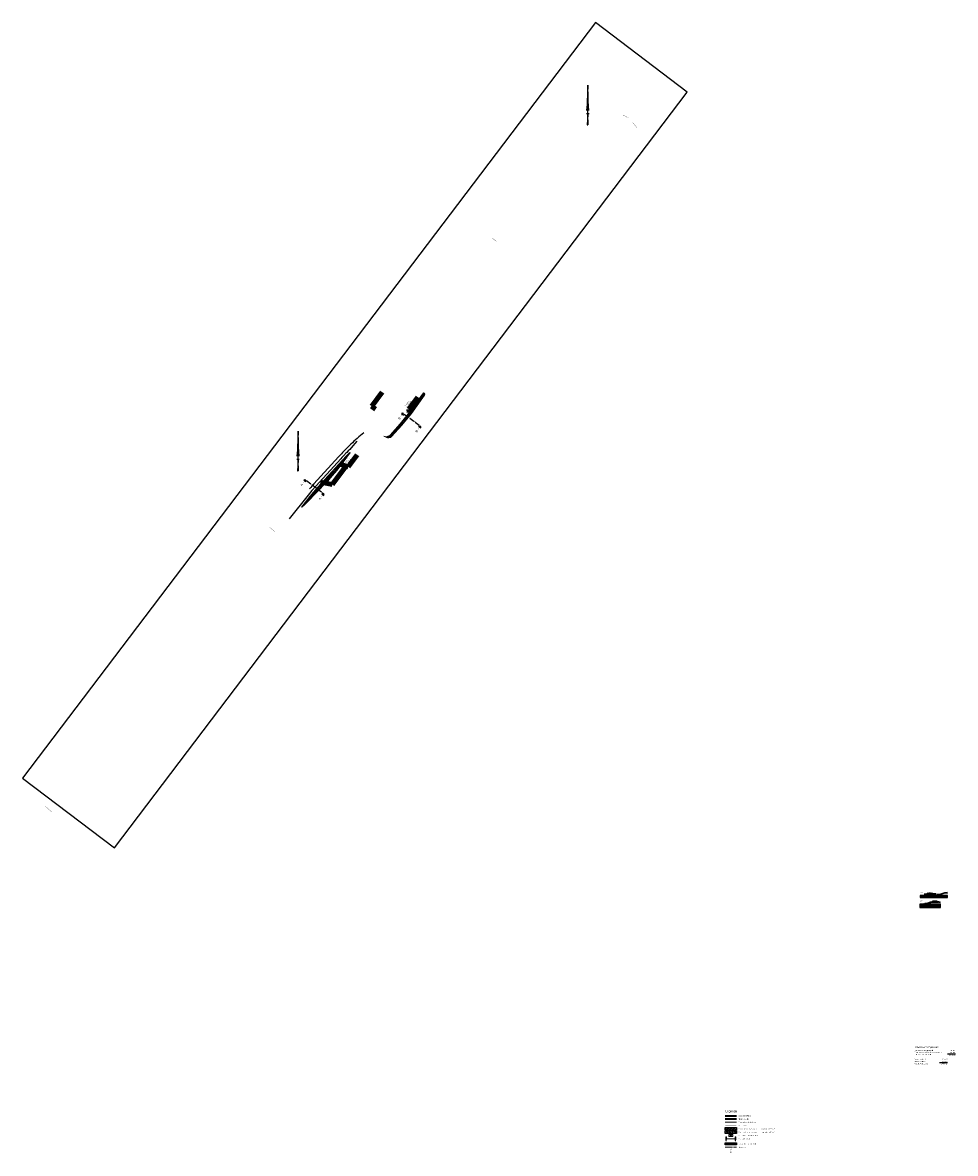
# Model space of a CAD drawing. Header units: metres. Extents: x 84212 to 86327, y 450556 to 453122.
import ezdxf
from ezdxf.enums import TextEntityAlignment as Align

# ---------------------------------------------------------------- set-up
doc = ezdxf.new("R2010")
doc.units = ezdxf.units.M
doc.header["$PDMODE"] = 35
for name, pattern in [('aslijn', [19, 15, -1, 2, -1]), ('CENTER', [2, 1.25, -0.25, 0.25, -0.25]), ('CENTRE', [50, 31.25, -6.25, 6.25, -6.25]), ('DASHED2', [0.375, 0.25, -0.125]), ('HIDDEN', [9.525, 6.35, -3.175]), ('rtwcenter50', [15.25, 12, -1.5, 0.25, -1.5])]:
    doc.linetypes.add(name, pattern=pattern)
doc.layers.get('Defpoints').update_dxf_attribs({"color": 171})
for name, color, linetype, lineweight in [('af-nw-afbreeklijn', 4, 'rtwcenter50', 18), ('as-nw-hoofdrb', 1, 'aslijn', 18), ('bw-bs-portaal', 7, 'Continuous', 18), ('bw-nw-t25_1000', 7, 'Continuous', 25), ('bw-nw-t50_1000', 7, 'Continuous', 50), ('dp-bs-maaiveld', 93, 'Continuous', 18), ('dp-nw-bm_200', 7, 'Continuous', 25), ('dp-nw-geleiderail', 210, 'Continuous', 35), ('dp-nw-maaiveld', 90, 'Continuous', 35), ('dp-nw-matenbalk', 7, 'Continuous', 25), ('dp-nw-t18_200', 7, 'Continuous', 18), ('dp-nw-t25_200', 7, 'Continuous', 25), ('dp-nw-t35_200', 7, 'Continuous', 35), ('dp-nw-waterlijn', 130, 'waterlijn', 35), ('gv-bs-scherm indicatief', 7, 'scherm', 18), ('Iv-hoev-bs opbr asfaltconstr', 90, 'Continuous', 18), ('kw-bs-hamerstuk', 5, 'Continuous', 18), ('kw-bs-pijler', 5, 'Continuous', 18), ('kw-bs-poer', 5, 'Continuous', 18), ('to-xx-dsnlijn', 7, 'rtwcenter50', 25), ('to-xx-noordpijl', 7, 'Continuous', 25), ('vh-bs-randverharding', 253, 'Continuous', 35), ('vh-nw-bm_1000', 7, 'Continuous', 25), ('vh-nw-randverharding', 7, 'Continuous', 35), ('wh-nw-watercompensatie optie 2', 130, 'Continuous', 18)]:
    doc.layers.add(name, color=color, linetype=linetype, lineweight=lineweight)
doc.layers.add('Iv-hoev-nw-aanbr asfaltconstr', color=10, linetype='Continuous')
doc.styles.add('rtw_iso', font='iso-rtw.shx')
doc.styles.get("Standard").update_dxf_attribs({"font": 'iv-font.shx'})
doc.linetypes.add('scherm', pattern='A,8,-2,[18,RTW.shx,S=1,R=0,X=0,Y=0],-2', length=12)
doc.linetypes.add('waterlijn', pattern='A,1,0,[41,RTW.shx,S=1,R=0,X=0,Y=0],20', length=21)
doc.dimstyles.new('RTW-LGL-1000', dxfattribs={"dimtxt": 2.5, "dimasz": 0.5, "dimexe": 2, "dimexo": 2, "dimgap": 0.7, "dimtad": 1, "dimdec": 3, "dimzin": 0, "dimtxsty": 'rtw_iso', "dimblk1": 'RTW-L_ARR-v1', "dimblk2": 'RTW-L_ARR-v1', "dimsah": 1, "dimcen": 2.5, "dimdle": 2, "dimclrd": 256, "dimclre": 256, "dimclrt": 256, "dimaunit": 2, "dimadec": 6, "dimazin": 0, "dimtfac": 1, "dimtdec": 3, "dimtmove": 0, "dimatfit": 0, "dimldrblk": 'RTW-L_ARR-v1', "dimfxl": 1, "dimtolj": 1, "dimtzin": 0, "dimlwd": 18, "dimlwe": 18, "dimarcsym": 0})
doc.dimstyles.new('RTW-LGL-200', dxfattribs={"dimtxt": 0.5, "dimasz": 0.1, "dimexe": 0.4, "dimexo": 0.4, "dimgap": 0.14, "dimtad": 1, "dimdec": 3, "dimzin": 0, "dimtxsty": 'rtw_iso', "dimblk1": 'RTW-L_ARR-v1', "dimblk2": 'RTW-L_ARR-v1', "dimsah": 1, "dimcen": 2.5, "dimdle": 2, "dimclrd": 8, "dimclre": 8, "dimclrt": 256, "dimaunit": 2, "dimadec": 6, "dimazin": 0, "dimtfac": 1, "dimtdec": 4, "dimtmove": 0, "dimatfit": 0, "dimldrblk": 'RTW-L_ARR-v1', "dimfxl": 1, "dimtolj": 1, "dimtzin": 0, "dimlwd": 18, "dimlwe": 18, "dimarcsym": 0})
doc.dimstyles.new('RTW-LGO-200', dxfattribs={"dimtxt": 0.5, "dimasz": 0.1, "dimexe": 0.4, "dimexo": 0.4, "dimgap": 0.14, "dimtad": 1, "dimdec": 3, "dimzin": 0, "dimtxsty": 'rtw_iso', "dimblk1": 'RTW-TIC-V1', "dimblk2": 'RTW-TIC-V1', "dimsah": 1, "dimcen": 2.5, "dimdle": 2, "dimclrd": 8, "dimclre": 8, "dimclrt": 256, "dimaunit": 2, "dimadec": 6, "dimazin": 0, "dimtfac": 1, "dimtdec": 4, "dimtmove": 0, "dimatfit": 0, "dimldrblk": 'RTW-TIC-V1', "dimfxl": 1, "dimtolj": 1, "dimtzin": 0, "dimlwd": 18, "dimlwe": 18, "dimarcsym": 0})

# ---------------------------------------------------------------- blocks, each defined once
blk = doc.blocks.new('to-npijl')
for p, q in [((0, 64), (-2, 7)), ((0, -26), (0, 64)), ((2, 7), (0, 64)), ((-2, 7), (0, 28)), ((0, 28), (2, 7)), ((-3, 0), (3, 0)), ((0, -2), (-1, -26)), ((1, -26), (0, -2)), ((-1, -26), (0, -26))]:
    blk.add_line(p, q)
for points in [[(2, 7), (0, 28), (0, 64)], [(0, -26), (1, -26), (0, -2)]]:
    blk.add_solid(points)
blk = doc.blocks.new('RTW-L_ARR-v1')
at = {"color": 0, "linetype": 'ByBlock', "lineweight": 18}
blk.add_solid([(-5, 0.8), (-5, -0.8), (0, 0)], dxfattribs=at)
blk = doc.blocks.new('poer SB40')
h = blk.add_hatch()
h.set_pattern_fill('ANSI31', color=252, angle=180, style=0)
h.set_pattern_definition([(225, (151615.47048, -230745.22023), (0.08838834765, -0.08838834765), [])])
h.paths.add_polyline_path([(-2.2, 0), (-2.2, -0.4), (2.2, -0.4), (2.2, 0)])
at = {"linetype": 'DASHED2'}
blk.add_lwpolyline([(4.2, 0.5), (-4.2, 0.5), (-4.2, -0.9), (4.2, -0.9)], close=True, dxfattribs=at)
at = {"linetype": 'CENTER'}
for points in [[(-1.6, 0.1), (-1.6, -0.5), (-2.4, -0.5), (-2.4, 0.1), (-1.6, 0.1)], [(2.4, 0.1), (2.4, -0.5), (1.6, -0.5), (1.6, 0.1), (2.4, 0.1)]]:
    blk.add_lwpolyline(points, close=True, dxfattribs=at)
at = {"linetype": 'Continuous'}
blk.add_lwpolyline([(-2.2, 0), (-2.2, -0.4), (2.2, -0.4), (2.2, 0)], close=True, dxfattribs=at)
at = {"linetype": 'CENTER'}
for points in [[(0, 1.5), (0, -1.9)], [(-5.2, -0.2), (5.2, -0.2)]]:
    blk.add_lwpolyline(points, dxfattribs=at)
blk = doc.blocks.new('rtw_pijldsn')
at = {"linetype": 'Continuous'}
blk.add_hatch(color=256, dxfattribs=at).paths.add_polyline_path([(-3, -3), (0, 0), (3, -3)])
for p, q in [((-3, -3), (0, 0)), ((0, 0), (3, -3)), ((0, 0), (0, -3)), ((0, 0), (0, 0)), ((0, 0), (0, 0)), ((0, 0), (0, 0)), ((3, -3), (-3, -3))]:
    blk.add_line(p, q, dxfattribs=at)
at = {"linetype": 'Continuous', "const_width": 0.35}
for points in [[(-3, 0), (3, 0)], [(0, 0), (0, -10)]]:
    blk.add_lwpolyline(points, dxfattribs=at)
at = {"flags": 11}
for tag, p in [('TEXTHG', (0, -71.8)), ('TEXTAT', (0, -65))]:
    blk.add_attdef(tag, text='', height=5, dxfattribs=at).set_placement(p, align=Align.TOP_CENTER)
blk = doc.blocks.new('DEELST10')
at = {"color": 0, "linetype": 'ByBlock'}
blk.add_polyline3d([(-0.06, 0, 0), (-0.06, 0.05, 0), (0.06, 0.05, 0), (0.06, 0, 0), (-0.06, 0, 0)], dxfattribs=at)
blk = doc.blocks.new('dp-gldrr80')
at = {"linetype": 'CENTRE'}
blk.add_line((-367, 700), (-258, 700), dxfattribs=at)
at = {"linetype": 'Continuous'}
for p, q in [((-327, 601), (-326, 589)), ((-324, 595), (-316, 596)), ((-42, 630), (-36, 630)), ((-36, 630), (-42, 630)), ((-33, 630), (-27, 630)), ((-30, 636), (-30, 642)), ((-30, 627), (-30, 633)), ((-30, 624), (-30, 618)), ((-6, 560), (-12, 560)), ((-3, 560), (3, 560)), ((0, 566), (0, 572)), ((0, 557), (0, 563)), ((0, 554), (0, 548)), ((6, 560), (12, 560)), ((24, 630), (18, 630)), ((27, 630), (33, 630)), ((30, 636), (30, 642)), ((30, 627), (30, 633)), ((30, 624), (30, 618)), ((36, 630), (42, 630)), ((326, 596), (318, 596)), ((329, 602), (328, 589))]:
    blk.add_line(p, q, dxfattribs=at)
for p, q in [((298, 538), (-298, 538)), ((-92, 700), (100, 700)), ((-36, 630), (-42, 630)), ((-33, 630), (-27, 630)), ((-30, 636), (-30, 642)), ((-30, 627), (-30, 633)), ((-30, 624), (-30, 618)), ((-24, 630), (-18, 630)), ((-6, 560), (-12, 560)), ((-3, 560), (3, 560)), ((0, 566), (0, 572)), ((0, 557), (0, 563)), ((0, 554), (0, 548)), ((6, 560), (12, 560)), ((27, 630), (33, 630)), ((30, 636), (30, 642)), ((30, 627), (30, 633)), ((30, 624), (30, 618)), ((36, 630), (42, 630)), ((42, 630), (36, 630))]:
    blk.add_line(p, q)
for points in [[(-295, 445), (-321, 446), (-366, 471, -0.51410846), (-371, 515), (-320, 561, 0.23986123), (-312, 581), (-315, 611, 0.23986123), (-327, 630), (-387, 664, -0.51410846), (-391, 708), (-352, 742), (-327, 749), (-326, 746), (-350, 739), (-389, 706, 0.51410846), (-385, 667), (-325, 632, -0.23986123), (-312, 612), (-309, 582, -0.23986123), (-318, 559), (-369, 512, 0.51410846), (-365, 474), (-320, 449), (-295, 448)], [(298, 445), (324, 446), (369, 472, 0.51410846), (374, 516), (322, 562, -0.23986123), (314, 582), (317, 612, -0.23986123), (328, 630), (388, 665, 0.51410846), (392, 709), (353, 743), (328, 749), (327, 746), (351, 740), (390, 707, -0.51410846), (387, 668), (327, 633, 0.23986123), (314, 612), (311, 582, 0.23986123), (320, 559), (372, 513, -0.51410846), (368, 475), (323, 449), (298, 448)]]:
    blk.add_lwpolyline(points, format="xyb", close=True)
for points in [[(390, 700), (387, 668), (-387, 668), (-390, 700)], [(-355, 509), (-355, 506), (355, 506), (355, 509)]]:
    blk.add_lwpolyline(points, close=True)
for points in [[(-318, 608), (-326, 607, 0.33556174), (-324, 595, 0.33556174), (-323, 583), (-315, 584), (-318, 608)], [(320, 608), (327, 608, -0.33556174), (326, 596, -0.33556174), (325, 584), (317, 585), (320, 608)]]:
    blk.add_lwpolyline(points, format="xyb", dxfattribs=at)
for points in [[(-312, 668, -0.41421356), (-315, 665), (-301, 541, -0.41421356), (-298, 538), (-325, 509)], [(312, 668, 0.41421356), (315, 665), (301, 541, 0.44522869), (298, 538), (325, 509)]]:
    blk.add_lwpolyline(points, format="xyb")
for points in [[(-315, 612), (-312, 580), (-315, 580), (-318, 612)], [(-37, 642), (-44, 630), (-37, 618), (-23, 618), (-16, 630), (-23, 642)], [(-7, 572), (-14, 560), (-7, 548), (7, 548), (14, 560), (7, 572)], [(23, 642), (16, 630), (23, 618), (37, 618), (44, 630), (37, 642)], [(317, 613), (314, 581), (317, 581), (320, 612)]]:
    blk.add_lwpolyline(points, close=True, dxfattribs=at)
for points in [[(-52, 700), (-52, 710), (52, 710), (52, 700)], [(-38, -1), (-38, 0), (-38, 420), (-52, 490), (-52, 509)], [(52, 509), (52, 490), (38, 420), (38, 0), (38, -1)]]:
    blk.add_lwpolyline(points, dxfattribs=at)
for centre, radius in [((-30, 630), 16), ((-30, 630), 9), ((0, 560), 16), ((0, 560), 9), ((30, 630), 16), ((30, 630), 9)]:
    blk.add_circle(centre, radius, dxfattribs=at)
blk = doc.blocks.new('RTW-TIC-V1')
at = {"color": 0, "lineweight": 18}
for p, q in [((0, 0), (-5, 0)), ((-1, -1), (1, 1)), ((0, 0), (0, 4)), ((0, 0), (4, 0)), ((0, 0), (0, -4))]:
    blk.add_line(p, q, dxfattribs=at)
blk = doc.blocks.new('*D11')
at = {"layer": 'Defpoints', "color": 0}
for p in [(86276.4, 451145.2), (86282.7, 451146.3), (86282.7, 451145.2)]:
    blk.add_point(p, dxfattribs=at)
at = {"layer": 'dp-nw-bm_200', "color": 8, "lineweight": 18}
for p, q in [((86276.4, 451145.6), (86276.4, 451146.7)), ((86276.5, 451146.3), (86282.6, 451146.3)), ((86282.7, 451145.6), (86282.7, 451146.7))]:
    blk.add_line(p, q, dxfattribs=at)
at = {"layer": 'dp-nw-bm_200', "color": 8, "lineweight": 18, "xscale": 0.1, "yscale": 0.1, "zscale": 0.1, "rotation": 180}
blk.add_blockref('RTW-TIC-V1', (86276.4, 451146.3), dxfattribs=at)
at = {"layer": 'dp-nw-bm_200', "color": 8, "lineweight": 18, "xscale": 0.1, "yscale": 0.1, "zscale": 0.1}
blk.add_blockref('RTW-TIC-V1', (86282.7, 451146.3), dxfattribs=at)
at = {"layer": 'dp-nw-bm_200', "insert": (86279.5, 451146.6), "char_height": 0.5, "attachment_point": 5, "style": 'rtw_iso'}
blk.add_mtext('\\A1;6.25', dxfattribs=at)

msp = doc.modelspace()

# ---------------------------------------------------------------- hatches: boundary and pattern name
at = {"layer": 'Iv-hoev-bs opbr asfaltconstr'}
h = msp.add_hatch(dxfattribs=at)
h.set_pattern_fill('ANSI32', color=256, scale=0.5, angle=81, style=0)
h.set_pattern_definition([(126, (85805.428, 450601.168), (-3.8529, -2.7993), []), (126, (85805.7793, 450603.3855), (-3.8529, -2.7993), [])])
h.paths.add_polyline_path([(85830.428, 450607.668), (85830.428, 450601.168), (85805.428, 450601.168), (85805.428, 450607.668)])
at = {"layer": 'Iv-hoev-nw-aanbr asfaltconstr'}
h = msp.add_hatch(dxfattribs=at)
h.set_pattern_fill('ANSI32', color=256, scale=0.5, style=0)
h.set_pattern_definition([(45, (85805.428, 450601.168), (-3.3676, 3.3676), []), (45, (85807.673, 450601.168), (-3.3676, 3.3676), [])])
h.paths.add_polyline_path([(85830.428, 450615.168), (85830.428, 450608.668), (85805.428, 450608.668), (85805.428, 450615.168)])
at = {"layer": 'wh-nw-watercompensatie optie 2'}
h = msp.add_hatch(dxfattribs=at)
h.set_pattern_fill('ANSI33', color=4, scale=0.5, angle=45, style=0)
edge = h.paths.add_edge_path()
edge.add_line((85031.124, 452184.162), (85036.681, 452182.148))
edge.add_line((85036.681, 452182.148), (85044.87, 452185.93))
edge.add_line((85044.87, 452185.93), (85067.665, 452211.962))
edge.add_line((85067.665, 452211.962), (85089.344, 452238.752))
edge.add_line((85089.344, 452238.752), (85120.827, 452282.167))
edge.add_line((85120.827, 452282.167), (85122.404, 452281.154))
edge.add_arc((85120.782, 452278.63), 3, -32.720279, 57.279721, ccw=False)
edge.add_line((85123.306, 452277.008), (85093.31, 452235.705))
edge.add_line((85093.31, 452235.705), (85071.47, 452208.715))
edge.add_line((85071.47, 452208.715), (85048.463, 452183.132))
edge.add_arc((85041.027, 452189.818), 10, 238.472134, 318.035444, ccw=False)
edge.add_line((85035.798, 452181.295), (85031.124, 452184.162))
h = msp.add_hatch(dxfattribs=at)
h.set_pattern_fill('ANSI33', color=256, scale=0.5, style=0)
h.set_pattern_definition([(93.59100256, (-196520.219, 814564.206), (-3.16876613, -0.198862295), []), (93.59100256, (-196518.734, 814565.8898), (-3.16876613, -0.198862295), [1.5875, -0.79375])])
h.paths.add_polyline_path([(84913.964, 452093.807), (84924.79, 452106.693), (84943.35, 452130.795), (84953.372, 452144.842), (84954.344, 452146.275), (84953.632, 452146.976), (84950.404, 452143.696), (84948.383, 452141.607), (84947.06, 452140.24), (84945.695, 452138.811), (84943.24, 452136.216), (84939.518, 452132.02), (84936.969, 452129.187), (84880.96, 452067.845), (84871.496, 452057.128), (84863.389, 452046.886), (84844.433, 452023.158), (84845.216, 452022.532), (84850, 452027.404), (84884.819, 452062.698), (84894.873, 452073.476), (84903.777, 452082.16)])
h = msp.add_hatch(dxfattribs=at)
h.set_pattern_fill('ANSI33', color=256, scale=0.5, style=0)
h.set_pattern_definition([(45, (85805.428, 450827.4925), (-2.245064, 2.245064), []), (45, (85807.673, 450827.4925), (-2.245064, 2.245064), [1.5875, -0.79375])])
h.paths.add_polyline_path([(85830.428, 450580.493), (85830.428, 450575.493), (85805.428, 450575.493), (85805.428, 450580.493)])

# ---------------------------------------------------------------- linework, layer by layer
at = {"flags": 128}
msp.add_lwpolyline([(84969.61, 452172.217), (84956.982, 452157.333), (84953.63, 452154.043), (84950.213, 452150.63), (84946.825, 452147.188), (84944.789, 452145.084), (84943.456, 452143.705), (84942.071, 452142.256), (84939.553, 452139.593), (84935.79, 452135.352), (84933.264, 452132.545), (84877.24, 452071.186), (84867.659, 452060.337), (84859.476, 452049.998), (84816.506, 451996.212)], dxfattribs=at)
msp.add_lwpolyline([(84985.127, 452191.623), (84981.375, 452188.472), (84977.66, 452185.297), (84973.972, 452182.09), (84970.312, 452178.852), (84966.68, 452175.582), (84963.077, 452172.28), (84959.502, 452168.948), (84955.956, 452165.585), (84952.439, 452162.192), (84948.951, 452158.769), (84945.493, 452155.315), (84942.065, 452151.832), (84940.01, 452149.707), (84938.662, 452148.314), (84937.251, 452146.838), (84934.648, 452144.086), (84930.812, 452139.761, -0.00357979), (84928.357, 452137.033), (84872.337, 452075.679, 0.0083636), (84862.513, 452064.551, 0.0083636)], format="xyb", dxfattribs=at)
at = {"color": 7}
for points in [[(85830.428, 450615.168), (85830.428, 450608.668), (85805.428, 450608.668), (85805.428, 450615.168), (85830.428, 450615.168)], [(85830.428, 450607.668), (85830.428, 450601.168), (85805.428, 450601.168), (85805.428, 450607.668), (85830.428, 450607.668)], [(85830.428, 450580.493), (85830.428, 450575.493), (85805.428, 450575.493), (85805.428, 450580.493), (85830.428, 450580.493)]]:
    msp.add_lwpolyline(points, close=True, dxfattribs=at)
at = {"layer": 'af-nw-afbreeklijn', "ltscale": 0.5, "const_width": 0.5}
for points in [[(85572.926, 452913.065), (85585.867, 452905.833)], [(85595.53, 452895.267), (85605.087, 452883.836)], [(85275.358, 452633.958), (85287.012, 452625.969)], [(84772.146, 451976.659), (84784.179, 451967.142)], [(84263.453, 451343.508), (84277.266, 451331.428)], [(85805.428, 450619.418), (85830.428, 450619.418)]]:
    msp.add_lwpolyline(points, dxfattribs=at)
at = {"layer": 'af-nw-afbreeklijn'}
for points in [[(86262.555, 451122.623), (86254.583, 451122.623)], [(86282.653, 451142.886), (86276.403, 451142.886)], [(86282.653, 451142.886), (86284.958, 451142.886)]]:
    msp.add_lwpolyline(points, dxfattribs=at)
at = {"layer": 'as-nw-hoofdrb', "color": 7, "flags": 128}
for points in [[(85805.428, 450570.493), (85830.428, 450570.493)], [(85817.928, 450570.993), (85817.928, 450569.993)]]:
    msp.add_lwpolyline(points, dxfattribs=at)
at = {"layer": 'bw-bs-portaal', "flags": 128}
msp.add_lwpolyline([(85827.028, 450589.418), (85808.828, 450589.418)], dxfattribs=at)
at = {"layer": 'bw-nw-t25_1000', "flags": 128}
for points in [[(86291.301, 450762.679), (86309.003, 450762.679)], [(86309.499, 450782.231), (86327.201, 450782.231)]]:
    msp.add_lwpolyline(points, dxfattribs=at)
at = {"layer": 'Defpoints'}
msp.add_lwpolyline([(84420.013, 451249.601), (85719.078, 452964.555), (85510.665, 453122.426), (84211.6, 451407.472)], close=True, dxfattribs=at)
at = {"layer": 'dp-bs-maaiveld', "lineweight": 30}
for points in [[(86256.067, 451144.767), (86257.787, 451144.726), (86257.787, 451144.726), (86261.265, 451144.642), (86281.169, 451143.65), (86283.624, 451142.386), (86284.291, 451142.386), (86285.866, 451143.566), (86292.081, 451143.632), (86303.341, 451147.844), (86306.1, 451147.967), (86307.364, 451147.981), (86309.204, 451148.001)], [(86261.265, 451144.642), (86261.257, 451144.292), (86257.777, 451144.376), (86256.067, 451144.417)], [(86306.1, 451147.967), (86306.104, 451147.617), (86307.368, 451147.631), (86309.204, 451147.651)]]:
    msp.add_lwpolyline(points, dxfattribs=at)
at = {"layer": 'dp-bs-maaiveld', "lineweight": 30, "flags": 128}
for points in [[(86254.583, 451122.123), (86256.992, 451122.123), (86258.55, 451123.441), (86262.396, 451123.622), (86270.718, 451126.706), (86274.069, 451126.688), (86275.23, 451126.788), (86278.789, 451126.896), (86282.511, 451127.052), (86285.702, 451127.074), (86289.017, 451127.049), (86293.648, 451125.6)], [(86274.069, 451126.688), (86274.099, 451126.34), (86275.25, 451126.438), (86278.802, 451126.546), (86282.519, 451126.702), (86285.705, 451126.724), (86285.702, 451127.074)]]:
    msp.add_lwpolyline(points, dxfattribs=at)
at = {"layer": 'dp-nw-maaiveld', "color": 7, "linetype": 'HIDDEN', "lineweight": -3, "ltscale": 0.5}
msp.add_lwpolyline([(86256.992, 451122.123), (86258.42, 451122.123), (86261.191, 451123.509), (86265.191, 451123.709), (86274.595, 451126.843), (86277.595, 451126.95), (86278.295, 451126.932), (86281.795, 451126.845), (86285.045, 451126.763), (86290.86, 451126.473)], dxfattribs=at)
at = {"layer": 'dp-nw-maaiveld', "color": 1, "linetype": 'HIDDEN', "lineweight": -3, "ltscale": 0.5, "flags": 128}
for points in [[(86274.595, 451126.843), (86268.674, 451123.883), (86264.674, 451123.683), (86261.555, 451122.123), (86258.42, 451122.123)], [(86283.624, 451142.386), (86277.403, 451142.386), (86274.178, 451143.999)]]:
    msp.add_lwpolyline(points, dxfattribs=at)
at = {"layer": 'dp-nw-maaiveld', "color": 7, "lineweight": -3, "flags": 128}
msp.add_lwpolyline([(86277.595, 451126.95), (86277.589, 451126.7), (86278.289, 451126.682), (86281.789, 451126.595), (86285.039, 451126.513), (86285.045, 451126.763)], dxfattribs=at)
at = {"layer": 'dp-nw-matenbalk', "flags": 128}
for points in [[(86246.583, 451121.603), (86252.583, 451121.603)], [(86247.567, 451141.836), (86253.567, 451141.836)], [(86257.583, 451121.403), (86257.583, 451121.603)], [(86257.583, 451119.003), (86257.583, 451119.203)], [(86257.786, 451141.636), (86257.786, 451141.836)], [(86257.786, 451139.237), (86257.786, 451139.437)], [(86258.55, 451121.403), (86258.55, 451121.603)], [(86258.55, 451119.003), (86258.55, 451119.203)], [(86261.265, 451141.636), (86261.265, 451141.836)], [(86261.265, 451139.237), (86261.265, 451139.437)], [(86262.396, 451121.403), (86262.396, 451121.603)], [(86262.396, 451119.003), (86262.396, 451119.203)], [(86270.718, 451121.403), (86270.718, 451121.603)], [(86270.718, 451119.003), (86270.718, 451119.203)], [(86274.069, 451121.403), (86274.069, 451121.603)], [(86274.069, 451119.003), (86274.069, 451119.203)], [(86274.178, 451141.636), (86274.178, 451141.836)], [(86274.178, 451139.237), (86274.178, 451139.437)], [(86275.23, 451121.403), (86275.23, 451121.603)], [(86275.23, 451119.003), (86275.23, 451119.203)], [(86276.403, 451141.636), (86276.403, 451141.836)], [(86276.403, 451139.237), (86276.403, 451139.437)], [(86278.789, 451121.403), (86278.789, 451121.603)], [(86278.789, 451119.003), (86278.789, 451119.203)], [(86281.169, 451141.636), (86281.169, 451141.836)], [(86281.169, 451139.237), (86281.169, 451139.437)], [(86282.511, 451121.403), (86282.511, 451121.603)], [(86282.511, 451119.003), (86282.511, 451119.203)], [(86282.653, 451141.636), (86282.653, 451141.836)], [(86282.653, 451139.237), (86282.653, 451139.437)], [(86284.958, 451141.636), (86284.958, 451141.836)], [(86284.958, 451139.237), (86284.958, 451139.437)], [(86285.702, 451121.403), (86285.702, 451121.603)], [(86285.702, 451119.003), (86285.702, 451119.203)], [(86285.866, 451141.636), (86285.866, 451141.836)], [(86285.866, 451139.237), (86285.866, 451139.437)], [(86289.017, 451121.403), (86289.017, 451121.603)], [(86289.017, 451119.003), (86289.017, 451119.203)], [(86292.081, 451141.636), (86292.081, 451141.836)], [(86292.081, 451139.237), (86292.081, 451139.437)], [(86303.341, 451141.636), (86303.341, 451141.836)], [(86303.341, 451139.236), (86303.341, 451139.436)], [(86306.1, 451141.636), (86306.1, 451141.836)], [(86306.1, 451139.236), (86306.1, 451139.436)], [(86307.364, 451141.636), (86307.364, 451141.836)], [(86307.364, 451139.236), (86307.364, 451139.436)], [(86277.595, 451116.603), (86277.595, 451116.803)], [(86278.295, 451116.603), (86278.295, 451116.803)], [(86281.795, 451116.603), (86281.795, 451116.803)], [(86285.045, 451116.603), (86285.045, 451116.803)]]:
    msp.add_lwpolyline(points, dxfattribs=at)
for points in [[(86246.583, 451119.203), (86252.583, 451119.203), (86252.583, 451121.603), (86246.583, 451121.603)], [(86246.583, 451116.803), (86252.583, 451116.803), (86252.583, 451119.203), (86246.583, 451119.203)], [(86247.567, 451139.436), (86253.567, 451139.436), (86253.567, 451141.836), (86247.567, 451141.836)], [(86247.567, 451137.036), (86253.567, 451137.036), (86253.567, 451139.436), (86247.567, 451139.436)], [(86252.583, 451119.203), (86293.648, 451119.203), (86293.648, 451121.603), (86252.583, 451121.603)], [(86252.583, 451116.803), (86293.648, 451116.803), (86293.648, 451119.203), (86252.583, 451119.203)], [(86253.567, 451139.436), (86309.204, 451139.436), (86309.204, 451141.836), (86253.567, 451141.836)], [(86253.567, 451137.036), (86309.204, 451137.036), (86309.204, 451139.436), (86253.567, 451139.436)], [(86246.583, 451114.403), (86252.583, 451114.403), (86252.583, 451116.803), (86246.583, 451116.803)], [(86252.583, 451114.403), (86293.648, 451114.403), (86293.648, 451116.803), (86252.583, 451116.803)]]:
    msp.add_lwpolyline(points, close=True, dxfattribs=at)
at = {"layer": 'dp-nw-waterlijn', "linetype": 'Continuous'}
for points in [[(86255.834, 451122.523), (86256.197, 451122.523)], [(86255.934, 451122.423), (86256.097, 451122.423)], [(86283.623, 451142.786), (86283.985, 451142.786)], [(86283.723, 451142.686), (86283.885, 451142.686)]]:
    msp.add_lwpolyline(points, dxfattribs=at)
at = {"layer": 'gv-bs-scherm indicatief', "flags": 128}
msp.add_lwpolyline([(85805.428, 450626.918), (85830.428, 450626.918)], dxfattribs=at)
at = {"layer": 'kw-bs-hamerstuk'}
msp.add_lwpolyline([(85817.836, 450598.858), (85819.515, 450595.787), (85818.008, 450594.971), (85816.354, 450598.056)], close=True, dxfattribs=at)
for centre in [(85817.452, 450597.798), (85818.404, 450596.039)]:
    msp.add_circle(centre, 0.45, dxfattribs=at)
at = {"layer": 'kw-bs-pijler'}
for points in [[(85817.366, 450596.168), (85817.178, 450596.168), (85817.178, 450596.518)], [(85818.487, 450597.668), (85818.678, 450597.668), (85818.678, 450597.318)]]:
    msp.add_lwpolyline(points, dxfattribs=at)
at = {"layer": 'kw-bs-pijler', "linetype": 'Continuous'}
msp.add_circle((85817.928, 450596.918), 0.75, dxfattribs=at)
at = {"layer": 'kw-bs-poer', "linetype": 'Continuous'}
msp.add_lwpolyline([(85822.428, 450594.818), (85822.428, 450599.018), (85813.428, 450599.018), (85813.428, 450594.818)], close=True, dxfattribs=at)
for points in [[(85813.428, 450599.018), (85816.414, 450597.943)], [(85817.178, 450596.168), (85813.428, 450594.818)], [(85822.428, 450599.018), (85818.678, 450597.668)], [(85819.461, 450595.886), (85822.428, 450594.818)]]:
    msp.add_lwpolyline(points, dxfattribs=at)
at = {"layer": 'to-xx-dsnlijn'}
for p, q in [((85077.274, 452234.154), (85111.664, 452208.515)), ((84855.699, 452083.192), (84892.063, 452055.452))]:
    msp.add_line(p, q, dxfattribs=at)
at = {"layer": 'vh-bs-randverharding'}
msp.add_lwpolyline([(85805.428, 450641.918), (85830.428, 450641.918)], dxfattribs=at)
at = {"layer": 'vh-nw-randverharding', "flags": 128}
msp.add_lwpolyline([(85805.428, 450634.418), (85830.428, 450634.418)], dxfattribs=at)
at = {"layer": 'wh-nw-watercompensatie optie 2', "flags": 128}
msp.add_lwpolyline([(85031.124, 452184.162), (85036.681, 452182.148), (85044.87, 452185.93), (85067.665, 452211.962), (85089.344, 452238.752), (85120.827, 452282.167), (85122.404, 452281.154, -0.41421356), (85123.306, 452277.008), (85093.31, 452235.705), (85071.47, 452208.715), (85048.463, 452183.132, -0.36181389), (85035.798, 452181.295)], format="xyb", close=True, dxfattribs=at)
msp.add_lwpolyline([(84913.964, 452093.807), (84924.79, 452106.693), (84943.35, 452130.795), (84953.372, 452144.842), (84954.344, 452146.275), (84953.632, 452146.976), (84950.404, 452143.696), (84948.383, 452141.607), (84947.06, 452140.24), (84945.695, 452138.811), (84943.24, 452136.216), (84939.518, 452132.02), (84936.969, 452129.187), (84880.96, 452067.845), (84871.496, 452057.128), (84863.389, 452046.886), (84844.433, 452023.158), (84845.216, 452022.532), (84850, 452027.404), (84884.819, 452062.698), (84894.873, 452073.476), (84903.777, 452082.16)], close=True, dxfattribs=at)

# ---------------------------------------------------------------- block references
at = {"layer": 'bw-bs-portaal', "rotation": 89.99999999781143}
for p in [(85806.953, 450589.418), (85828.553, 450589.418)]:
    msp.add_blockref('poer SB40', p, dxfattribs=at)
at = {"layer": 'dp-nw-geleiderail', "xscale": 0.001, "yscale": 0.001000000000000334, "zscale": 0.001}
msp.add_blockref('dp-gldrr80', (86276.095, 451126.897), dxfattribs=at)
at = {"layer": 'dp-nw-maaiveld', "color": 7, "lineweight": -3, "xscale": 1.666666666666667, "yscale": 2, "zscale": 2}
for p in [(86278.295, 451126.932), (86281.795, 451126.845)]:
    msp.add_blockref('DEELST10', p, dxfattribs=at)
at = {"layer": 'to-xx-dsnlijn', "xscale": -1}
for p, rotation in [((85074.869, 452235.947), 323.2943897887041), ((85114.069, 452206.722), 323.2943897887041), ((84853.313, 452085.011), 322.662662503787), ((84894.448, 452053.633), 322.662662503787)]:
    msp.add_blockref('rtw_pijldsn', p, dxfattribs=dict(at, rotation=rotation))
at = {"layer": 'to-xx-noordpijl'}
for p in [(85493.339, 452916.189), (84836.202, 452131.55)]:
    msp.add_blockref('to-npijl', p, dxfattribs=at)

# ---------------------------------------------------------------- texts
at = {"layer": 'as-nw-hoofdrb', "color": 7, "style": 'rtw_iso'}
msp.add_text('400.000', height=2.5, rotation=270, dxfattribs=at).set_placement((85816.715, 450568.475))
at = {"layer": 'bw-nw-t25_1000', "style": 'rtw_iso'}
for s, height, p in [('Toename verhard oppervlak = ', 2.5, (86234.369, 450790.031)), ('Totaal watercompensatie:', 3.5, (86234.369, 450797.531)), ('Compenseren gedempte watergangen = ', 2.5, (86234.369, 450785.781)), ('Totaal locatie 1 en 2', 2.5, (86234.369, 450760.031)), ('Graven locatie 1', 2.5, (86234.369, 450769.963)), ('Graven locatie 2', 2.5, (86234.369, 450765.031)), ('Totaal watercompensatie', 2.5, (86234.545, 450780.653)), ('Bestaande situatie', 2.5, (85835.428, 450641.918)), ('Nieuwe situatie', 2.5, (85835.428, 450634.418)), ('Aanbrengen nieuw verhard asfalt oppervlak (8715m2)', 2.5, (85835.428, 450611.918)), ('Objectgrens', 2.5, (85835.428, 450619.418)), ('Opbreken bestaand verhard asfalt oppervlak (3835m2)', 2.5, (85835.428, 450604.418)), ('Bestaande geluidsscherm', 2.5, (85835.428, 450626.918)), ('Bestaand steunpunt viaduct', 2.5, (85835.428, 450596.918)), ('Bestaand portaal', 2.5, (85835.428, 450589.418)), ('Locatie Watercompensatie ', 2.5, (85835.428, 450577.993)), ('Nieuwe as', 2.5, (85835.428, 450570.493))]:
    msp.add_text(s, height=height, dxfattribs=at).set_placement(p, align=Align.MIDDLE_LEFT)
for s, p in [('245 m2', (86326.626, 450785.391)), ('788 m2', (86326.626, 450790.031)), ('1460 m2', (86308.742, 450760.031)), ('650 m2', (86308.802, 450765.031)), ('810 m2', (86309.162, 450769.963)), ('1033 m2', (86326.94, 450779.583))]:
    msp.add_text(s, height=2.5, dxfattribs=at).set_placement(p, align=Align.MIDDLE_RIGHT)
at = {"layer": 'bw-nw-t50_1000', "style": 'rtw_iso'}
msp.add_text('Legenda', height=5, dxfattribs=at).set_placement((85805.428, 450649.418))
at = {"layer": 'dp-nw-bm_200', "char_height": 0.5, "attachment_point": 7, "style": 'rtw_iso'}
for s, insert in [('Geleiderail niet nodig, aangezien\\Pprofiel van vrije ruimte groter\\Pof gelijk is aan 13,0m.', (86263.972, 451147.048)), ('Bij 1:2 talud,\\Pgeleiderail toepassen', (86277.829, 451129.345))]:
    msp.add_mtext(s, dxfattribs=dict(at, insert=insert))
at = {"layer": 'dp-nw-t18_200', "style": 'rtw_iso'}
for s, p in [('-1,980', (86257.583, 451119.403)), ('-0,151', (86257.966, 451139.636)), ('-3.480', (86257.966, 451137.236)), ('-1,162', (86258.55, 451119.403)), ('-0,194', (86261.446, 451139.636)), ('0,000', (86261.446, 451137.236)), ('-0,981', (86262.396, 451119.403)), ('2,103', (86270.718, 451119.403)), ('2,085', (86274.069, 451119.403)), ('-0,837', (86274.359, 451139.636)), ('10.149', (86274.359, 451137.236)), ('2,185', (86275.23, 451119.403)), ('-1.950', (86276.584, 451139.636)), ('19,904', (86276.584, 451137.236)), ('2,293', (86278.789, 451119.403)), ('-1,186', (86281.35, 451139.636)), ('19,904', (86281.35, 451137.236)), ('2,449', (86282.511, 451119.403)), ('-1,950', (86282.834, 451139.636)), ('21,388', (86282.834, 451137.236)), ('-1.950', (86285.139, 451139.636)), ('23,693', (86285.139, 451137.236)), ('2,471', (86285.702, 451119.403)), ('-1,270', (86286.047, 451139.636)), ('24,601', (86286.047, 451137.236)), ('2,446', (86289.017, 451119.403)), ('-1,204', (86292.261, 451139.636)), ('30,816', (86292.261, 451137.236)), ('3,008', (86303.522, 451139.636)), ('42,076', (86303.522, 451137.236)), ('3,132', (86306.281, 451139.636)), ('44,835', (86306.281, 451137.236)), ('3,136', (86307.545, 451139.636)), ('46,099', (86307.545, 451137.236)), ('0,000', (86257.583, 451117.003)), ('0,967', (86258.55, 451117.003)), ('4,814', (86262.396, 451117.003)), ('13,135', (86270.718, 451117.003)), ('16,486', (86274.069, 451117.003)), ('17,647', (86275.23, 451117.003)), ('2,347', (86277.595, 451114.603)), ('2,329', (86278.295, 451114.603)), ('21,206', (86278.789, 451117.003)), ('2,241', (86281.795, 451114.603)), ('24,928', (86282.511, 451117.003)), ('2,160', (86285.045, 451114.603)), ('28,119', (86285.702, 451117.003)), ('31,434', (86289.017, 451117.003))]:
    msp.add_text(s, height=0.36, rotation=90, dxfattribs=at).set_placement(p)
at = {"layer": 'dp-nw-t25_200', "style": 'rtw_iso'}
for s, p in [('Schaal 1:200', (86247.567, 451146.963)), ('Schaal 1:200', (86246.583, 451128.644)), ('-3.00 m. t.o.v. NAP ', (86246.783, 451121.803)), (' Hoogte bestaand', (86246.783, 451120.153)), ('-3.00 m. t.o.v. NAP ', (86247.767, 451142.036)), (' Afstand bestaand', (86247.767, 451137.986)), (' Hoogte bestaand', (86247.767, 451140.386)), (' Afstand bestaand', (86246.783, 451117.753)), (' Hoogte nieuw', (86246.783, 451115.353))]:
    msp.add_text(s, height=0.5, dxfattribs=at).set_placement(p)
for s, rotation, p in [('1:3', 20.50848, (86298.263, 451146.114)), ('1:2', 26.568, (86259.5, 451122.752)), ('1:2', 26.568, (86262.579, 451122.752)), ('1:20', 2.86245, (86262.754, 451123.676)), ('1:3', 18.43497, (86268.68, 451125.025)), ('1:2', 26.568, (86269.49, 451124.413)), ('1:2', 332.75421, (86275.819, 451143.317)), ('1:2', 332.75421, (86281.777, 451143.517)), ('1:1.5', 36.8307, (86284.859, 451142.968))]:
    msp.add_text(s, height=0.5, rotation=rotation, dxfattribs=at).set_placement(p)
at = {"layer": 'dp-nw-t35_200', "style": 'rtw_iso'}
for s, p in [('Dwarsprofiel A-A', (86247.567, 451148.013)), ('Dwarsprofiel B-B', (86246.583, 451129.694))]:
    msp.add_text(s, height=0.7, dxfattribs=at).set_placement(p)
at = {"layer": 'to-xx-dsnlijn', "style": 'rtw_iso'}
for s, rotation, p in [('B', 53.294417, (85069.493, 452221.968)), ('B', 53.294417, (85108.694, 452192.743)), ('A', 52.66269, (84847.784, 452071.092)), ('A', 52.66269, (84888.919, 452039.713))]:
    msp.add_text(s, height=5, rotation=rotation, dxfattribs=at).set_placement(p, align=Align.BOTTOM_CENTER)
at = {"layer": 'vh-nw-bm_1000', "color": 7, "char_height": 2.5, "rotation": 52.856337, "style": 'rtw_iso'}
for s, insert, attachment_point in [('D1: duiker verlengen', (85026.628, 452283.916), 9), ('%%C500', (85013.578, 452258.406), 7), ('Locatie 1:\\P+/_ 810m2 \\Pwatercompensatie', (84949.921, 452115.669), 7), ('Inkorten bestaande duiker', (84913.549, 452075.563), 7)]:
    msp.add_mtext(s, dxfattribs=dict(at, insert=insert, attachment_point=attachment_point))
at = {"layer": 'vh-nw-bm_1000', "insert": (85087.453, 452246.258), "char_height": 2.5, "attachment_point": 7, "rotation": 52.856337, "style": 'rtw_iso'}
msp.add_mtext('Locatie 2:\\P+/_ 650m2 \\Pwatercompensatie', dxfattribs=at)

# ---------------------------------------------------------------- dimensions: what is measured, and where the dimension line sits
at = {"layer": 'dp-nw-bm_200'}
dim = msp.add_linear_dim(base=(86282.653, 451146.251), p1=(86276.403, 451145.208), p2=(86282.653, 451145.208), text='6.25', dimstyle='RTW-LGO-200', override={"dimdec": 2}, dxfattribs=at)
dim.commit()
dim.dimension.update_dxf_attribs({"geometry": '*D11', "text_midpoint": (86279.528, 451146.641)})

# ---------------------------------------------------------------- leaders
at = {"layer": 'dp-nw-bm_200', "annotation_type": 0, "has_hookline": 1, "hookline_direction": 0}
for points, text_width in [([(86261.265, 451144.642), (86263.732, 451146.908), (86263.832, 451146.908)], 12.286), ([(86276.423, 451127.646), (86277.589, 451129.205), (86277.689, 451129.205)], 7.786)]:
    msp.add_leader(points, dimstyle='RTW-LGL-200', dxfattribs=dict(at, text_width=text_width))
at = {"layer": 'vh-nw-bm_1000', "color": 7, "annotation_type": 0, "has_hookline": 1, "hookline_direction": 0, "text_width": 38.571, "horizontal_direction": (0.603816, 0.797124, 0)}
msp.add_leader([(85011.849, 452245.109), (85003.172, 452251.79), (85003.473, 452252.189)], dimstyle='RTW-LGL-1000', override={"dimasz": 0.5, "dimclrd": 256, "dimlwd": 65535}, dxfattribs=at)
at = {"layer": 'vh-nw-bm_1000', "annotation_type": 0, "has_hookline": 1, "hookline_direction": 0, "horizontal_direction": (0.603816, 0.797124, 0)}
for points, text_width in [([(85088.44, 452237.634), (85087.286, 452244.879), (85087.588, 452245.277)], 33.214), ([(84931.964, 452120.036), (84949.755, 452114.29), (84950.057, 452114.689)], 33.214), ([(84887.237, 452079.566), (84913.382, 452074.184), (84913.684, 452074.583)], 49.524)]:
    msp.add_leader(points, dimstyle='RTW-LGL-1000', override={"dimasz": 0.5, "dimclrd": 256, "dimlwd": 65535}, dxfattribs=dict(at, text_width=text_width))

doc.saveas('drawing.dxf')
